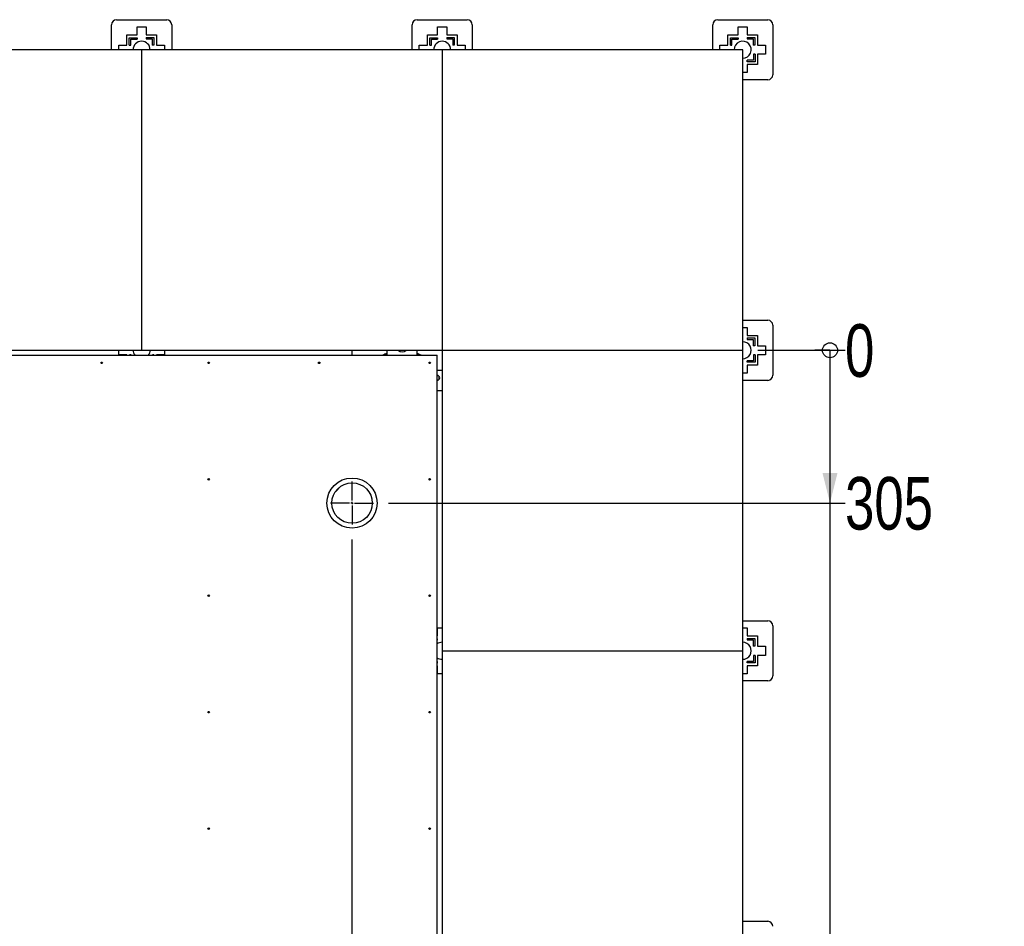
# Model space of a CAD drawing. Header units: millimetres. Extents: x 5 to 589, y 5 to 415.
# Tile 20 of 66: x 336 to 402, y 171 to 231. Entities that reach past the tile are written whole.
import ezdxf

# ---------------------------------------------------------------- set-up
doc = ezdxf.new("R2010")
doc.units = ezdxf.units.MM
doc.linetypes.add('CENTERX2', pattern=[20.32, 12.7, -2.54, 2.54, -2.54])
for name, color, linetype in [('COTES', 1, 'Continuous'), ('TRAIT-FINS', 9, 'Continuous'), ('TRAIT-MIXTES', 3, 'CENTERX2')]:
    doc.layers.add(name, color=color, linetype=linetype)
doc.layers.add('TRAIT-FORT', color=4, linetype='Continuous', lineweight=25)
doc.styles.add('SLDTEXTSTYLE0', font='TXT', dxfattribs={"width": 0.75})
doc.dimstyles.new('SLDDIMSTYLE2', dxfattribs={"dimtxt": 3.5, "dimasz": 0.333333, "dimexe": 0, "dimexo": 0.0625, "dimgap": 0.875, "dimtad": 0, "dimtih": 1, "dimtoh": 1, "dimdec": 0, "dimlfac": 30, "dimrnd": 1e-09, "dimdsep": 46, "dimtxsty": 'SLDTEXTSTYLE0', "dimblk1": 'ORIGIN', "dimblk2": 'ORIGIN', "dimsah": 1, "dimcen": 0.09, "dimadec": 0, "dimazin": 2, "dimtfac": 1, "dimtdec": 0, "dimtofl": 0, "dimtmove": 0, "dimatfit": 3, "dimldrblk": 'ORIGIN', "dimfxl": 1, "dimfrac": 2, "dimtolj": 1, "dimtzin": 12, "dimarcsym": 0})
doc.dimstyles.new('SLDDIMSTYLE3', dxfattribs={"dimtxt": 3.5, "dimasz": 2, "dimexe": 0, "dimexo": 0.0625, "dimgap": 0.875, "dimtad": 0, "dimtih": 1, "dimtoh": 1, "dimdec": 0, "dimlfac": 30, "dimrnd": 1e-09, "dimzin": 12, "dimdsep": 46, "dimtxsty": 'SLDTEXTSTYLE0', "dimsah": 1, "dimcen": 0.09, "dimadec": 0, "dimazin": 3, "dimtfac": 1, "dimtdec": 0, "dimtofl": 0, "dimtmove": 0, "dimatfit": 3, "dimfxl": 1, "dimfrac": 2, "dimtolj": 1, "dimtzin": 12, "dimarcsym": 0})

# ---------------------------------------------------------------- blocks, each defined once
blk = doc.blocks.new('_Origin')
at = {"color": 0, "linetype": 'ByBlock', "lineweight": -2}
blk.add_line((0, 0), (-1, 0), dxfattribs=at)
blk.add_circle((0, 0), 0.5, dxfattribs=at)
blk = doc.blocks.new('_D_8')
at = {"layer": 'COTES', "color": 1, "transparency": 16777216}
blk.add_line((385.095, 209.244), (390.902, 209.244), dxfattribs=at)
blk.add_blockref('_Origin', (389.902, 209.244), dxfattribs=at)
at = {"layer": 'COTES', "color": 1, "transparency": 16777216, "insert": (390.902, 210.978), "char_height": 3.5, "attachment_point": 1, "style": 'SLDTEXTSTYLE0'}
blk.add_mtext('0', dxfattribs=at)
blk = doc.blocks.new('_D_9')
at = {"layer": 'COTES', "color": 1, "transparency": 16777216}
for p, q in [((389.902, 209.244), (389.902, 199.077)), ((360.527, 199.077), (390.902, 199.077))]:
    blk.add_line(p, q, dxfattribs=at)
blk.add_solid([(389.902, 199.077), (390.402, 201.077), (389.402, 201.077)], dxfattribs=at)
at = {"layer": 'COTES', "color": 1, "transparency": 16777216, "insert": (390.902, 200.811), "char_height": 3.5, "attachment_point": 1, "style": 'SLDTEXTSTYLE0'}
blk.add_mtext('305', dxfattribs=at)
blk = doc.blocks.new('_D_10')
at = {"layer": 'COTES', "color": 1, "transparency": 16777216}
for p, q in [((389.902, 199.077), (389.902, 166.87)), ((385.902, 166.87), (380.902, 165.301)), ((385.902, 166.87), (390.902, 166.87)), ((380.902, 165.301), (361.559, 165.301))]:
    blk.add_line(p, q, dxfattribs=at)
blk.add_solid([(389.902, 166.87), (390.402, 168.87), (389.402, 168.87)], dxfattribs=at)
at = {"layer": 'COTES', "color": 1, "transparency": 16777216, "insert": (390.902, 168.604), "char_height": 3.5, "attachment_point": 1, "style": 'SLDTEXTSTYLE0'}
blk.add_mtext('1318', dxfattribs=at)
blk = doc.blocks.new('_D_11')
at = {"layer": 'COTES', "color": 1, "transparency": 16777216}
for p, q in [((389.902, 166.87), (389.902, 161.259)), ((380.902, 162.828), (361.559, 162.828)), ((385.902, 161.259), (380.902, 162.828)), ((385.902, 161.259), (390.902, 161.259))]:
    blk.add_line(p, q, dxfattribs=at)
blk.add_solid([(389.902, 161.259), (390.402, 163.259), (389.402, 163.259)], dxfattribs=at)
at = {"layer": 'COTES', "color": 1, "transparency": 16777216, "insert": (390.902, 162.992), "char_height": 3.5, "attachment_point": 1, "style": 'SLDTEXTSTYLE0'}
blk.add_mtext('1392', dxfattribs=at)
blk = doc.blocks.new('_D_12')
at = {"layer": 'COTES', "color": 1, "transparency": 16777216}
for p, q in [((389.902, 161.259), (389.902, 134.187)), ((385.902, 134.187), (380.902, 132.641)), ((385.902, 134.187), (390.902, 134.187)), ((380.902, 132.641), (361.559, 132.641))]:
    blk.add_line(p, q, dxfattribs=at)
blk.add_solid([(389.902, 134.187), (390.402, 136.187), (389.402, 136.187)], dxfattribs=at)
at = {"layer": 'COTES', "color": 1, "transparency": 16777216, "insert": (390.902, 135.921), "char_height": 3.5, "attachment_point": 1, "style": 'SLDTEXTSTYLE0'}
blk.add_mtext('2298', dxfattribs=at)
blk = doc.blocks.new('_D_13')
at = {"layer": 'COTES', "color": 1, "transparency": 16777216}
for p, q in [((389.902, 134.187), (389.902, 128.575)), ((380.902, 130.121), (361.559, 130.121)), ((385.902, 128.575), (380.902, 130.121)), ((385.902, 128.575), (390.902, 128.575))]:
    blk.add_line(p, q, dxfattribs=at)
blk.add_solid([(389.902, 128.575), (390.402, 130.575), (389.402, 130.575)], dxfattribs=at)
at = {"layer": 'COTES', "color": 1, "transparency": 16777216, "insert": (390.902, 130.309), "char_height": 3.5, "attachment_point": 1, "style": 'SLDTEXTSTYLE0'}
blk.add_mtext('2374', dxfattribs=at)
blk = doc.blocks.new('_D_14')
at = {"layer": 'COTES', "color": 1, "transparency": 16777216}
for p, q in [((389.902, 128.575), (389.902, 109.244)), ((385.095, 109.244), (390.902, 109.244))]:
    blk.add_line(p, q, dxfattribs=at)
blk.add_solid([(389.902, 109.244), (390.402, 111.244), (389.402, 111.244)], dxfattribs=at)
at = {"layer": 'COTES', "color": 1, "transparency": 16777216, "insert": (390.902, 110.978), "char_height": 3.5, "attachment_point": 1, "style": 'SLDTEXTSTYLE0'}
blk.add_mtext('3000', dxfattribs=at)
blk = doc.blocks.new('_D_29')
at = {"layer": 'COTES', "color": 1, "transparency": 16777216}
for p, q in [((358.099, 83.688), (358.099, 196.65)), ((356.12, 78.688), (358.099, 83.688)), ((356.12, 78.688), (356.12, 73.688)), ((350.509, 74.688), (356.12, 74.688))]:
    blk.add_line(p, q, dxfattribs=at)
blk.add_solid([(356.12, 74.688), (354.12, 75.188), (354.12, 74.188)], dxfattribs=at)
at = {"layer": 'COTES', "color": 1, "transparency": 16777216, "insert": (354.387, 63.344), "char_height": 3.5, "attachment_point": 1, "rotation": 90, "style": 'SLDTEXTSTYLE0'}
blk.add_mtext('4020', dxfattribs=at)
blk = doc.blocks.new('SW_CENTERMARKSYMBOL_3')
at = {"layer": 'TRAIT-MIXTES', "color": 0}
for p, q in [((0, 0.167), (0, 1.428)), ((-0.167, 0), (-1.428, 0)), ((0, 0), (-0.083, 0)), ((0, 0), (0, 0.083)), ((0, 0), (0, -0.083)), ((0, 0), (0.083, 0)), ((0.167, 0), (1.428, 0)), ((0, -0.167), (0, -1.428))]:
    blk.add_line(p, q, dxfattribs=at)

msp = doc.modelspace()

# ---------------------------------------------------------------- hatches: boundary and pattern name
at = {"layer": 'TRAIT-FINS'}
h = msp.add_hatch(dxfattribs=at)
h.set_pattern_fill('ANSI31', color=9, style=0)
edge = h.paths.add_edge_path(flags=0)
edge.add_arc((358.09917, 199.07734), 1.34445, 0, 360)

# ---------------------------------------------------------------- linework, layer by layer
at = {"layer": 'TRAIT-FORT', "color": 4, "linetype": 'Continuous', "lineweight": 25}
for p, q in [((342.09514, 229.24411), (342.09514, 230.91078)), ((342.42848, 231.24411), (345.76181, 231.24411)), ((343.79014, 230.23245), (343.79014, 230.76578)), ((343.79014, 230.76578), (344.40014, 230.76578)), ((344.40014, 230.76578), (344.40014, 230.23245)), ((346.09514, 230.91078), (346.09514, 229.24411)), ((362.09514, 229.24411), (362.09514, 230.91078)), ((362.42848, 231.24411), (365.76181, 231.24411)), ((363.79014, 230.23245), (363.79014, 230.76578)), ((363.79014, 230.76578), (364.40014, 230.76578)), ((364.40014, 230.76578), (364.40014, 230.23245)), ((366.09514, 230.91078), (366.09514, 229.24411)), ((382.09514, 229.24411), (382.09514, 230.91078)), ((382.42848, 231.24411), (385.76181, 231.24411)), ((383.79014, 230.23245), (383.79014, 230.76578)), ((383.79014, 230.76578), (384.40014, 230.76578)), ((384.40014, 230.76578), (384.40014, 230.23245)), ((386.09514, 230.91078), (386.09514, 227.57745)), ((343.10681, 229.54911), (343.10681, 230.23245)), ((343.10681, 230.23245), (343.79014, 230.23245)), ((343.27348, 229.54911), (343.27348, 230.04498)), ((343.27348, 230.04498), (343.79014, 230.04498)), ((343.79014, 230.04498), (343.79014, 229.94498)), ((344.40014, 230.23245), (345.08348, 230.23245)), ((344.40014, 230.06578), (344.89601, 230.06578)), ((344.40014, 230.06578), (344.40014, 229.96578)), ((344.89601, 230.06578), (344.89601, 229.54911)), ((345.08348, 230.23245), (345.08348, 229.54911)), ((363.10681, 229.54911), (363.10681, 230.23245)), ((363.10681, 230.23245), (363.79014, 230.23245)), ((363.27348, 229.54911), (363.27348, 230.04498)), ((363.27348, 230.04498), (363.79014, 230.04498)), ((363.79014, 230.04498), (363.79014, 229.94498)), ((364.40014, 230.23245), (365.08348, 230.23245)), ((364.40014, 230.06578), (364.40014, 229.96578)), ((364.40014, 230.06578), (364.89601, 230.06578)), ((364.89601, 230.06578), (364.89601, 229.54911)), ((365.08348, 230.23245), (365.08348, 229.54911)), ((383.10681, 229.54911), (383.10681, 230.23245)), ((383.10681, 230.23245), (383.79014, 230.23245)), ((383.27348, 229.54911), (383.27348, 230.04498)), ((383.27348, 230.04498), (383.79014, 230.04498)), ((383.79014, 230.04498), (383.79014, 229.94498)), ((384.40014, 230.23245), (385.08348, 230.23245)), ((384.40014, 230.06578), (384.40014, 229.96578)), ((384.40014, 230.06578), (384.89601, 230.06578)), ((384.89601, 230.06578), (384.89601, 229.54911)), ((385.08348, 230.23245), (385.08348, 229.54911)), ((342.57348, 229.24411), (342.57348, 229.54911)), ((342.57348, 229.54911), (343.10681, 229.54911)), ((343.27348, 229.54911), (343.37348, 229.54911)), ((343.37348, 229.94498), (343.79014, 229.94498)), ((343.37348, 229.54911), (343.37348, 229.94498)), ((344.40014, 229.96578), (344.79601, 229.96578)), ((344.79601, 229.96578), (344.79601, 229.54911)), ((344.89601, 229.54911), (344.79601, 229.54911)), ((345.08348, 229.54911), (345.61681, 229.54911)), ((345.61681, 229.54911), (345.61681, 229.24411)), ((362.57348, 229.24411), (362.57348, 229.54911)), ((362.57348, 229.54911), (363.10681, 229.54911)), ((363.27348, 229.54911), (363.37348, 229.54911)), ((363.37348, 229.94498), (363.79014, 229.94498)), ((363.37348, 229.54911), (363.37348, 229.94498)), ((364.40014, 229.96578), (364.79601, 229.96578)), ((364.79601, 229.96578), (364.79601, 229.54911)), ((364.89601, 229.54911), (364.79601, 229.54911)), ((365.08348, 229.54911), (365.61681, 229.54911)), ((365.61681, 229.54911), (365.61681, 229.24411)), ((382.57348, 229.24411), (382.57348, 229.54911)), ((382.57348, 229.54911), (383.10681, 229.54911)), ((383.27348, 229.54911), (383.37348, 229.54911)), ((383.37348, 229.94498), (383.79014, 229.94498)), ((383.37348, 229.54911), (383.37348, 229.94498)), ((384.40014, 229.96578), (384.79601, 229.96578)), ((384.79601, 229.96578), (384.79601, 229.54911)), ((384.89601, 229.54911), (384.79601, 229.54911)), ((385.08348, 229.54911), (385.61681, 229.54911)), ((385.61681, 229.54911), (385.61681, 228.93911)), ((344.09514, 229.24411), (324.09514, 229.24411)), ((344.09514, 229.24411), (344.09514, 209.24411)), ((364.09514, 229.24411), (344.09514, 229.24411)), ((364.09514, 229.24411), (364.09514, 209.24411)), ((384.09514, 229.24411), (364.09514, 229.24411)), ((384.09514, 209.24411), (384.09514, 229.24411)), ((384.91681, 228.93911), (384.81681, 228.93911)), ((384.81681, 228.93911), (384.81681, 228.54325)), ((384.91681, 228.93911), (384.91681, 228.44325)), ((385.61681, 228.93911), (385.08348, 228.93911)), ((385.08348, 228.93911), (385.08348, 228.25578)), ((384.40014, 228.44325), (384.40014, 228.54325)), ((384.81681, 228.54325), (384.40014, 228.54325)), ((384.91681, 228.44325), (384.40014, 228.44325)), ((385.08348, 228.25578), (384.40014, 228.25578)), ((384.40014, 228.25578), (384.40014, 227.72245)), ((384.40014, 227.72245), (384.09514, 227.72245)), ((385.76181, 227.24411), (384.09514, 227.24411)), ((384.09514, 211.24411), (385.76181, 211.24411)), ((384.09514, 210.76578), (384.40014, 210.76578)), ((384.40014, 210.76578), (384.40014, 210.23245)), ((386.09514, 210.91078), (386.09514, 207.57745)), ((384.40014, 210.23245), (385.08348, 210.23245)), ((384.40014, 210.06578), (384.40014, 209.96578)), ((384.40014, 210.06578), (384.89601, 210.06578)), ((384.40014, 209.96578), (384.79601, 209.96578)), ((384.79601, 209.96578), (384.79601, 209.54911)), ((384.89601, 210.06578), (384.89601, 209.54911)), ((385.08348, 210.23245), (385.08348, 209.54911)), ((324.09514, 209.24411), (344.09514, 209.24411)), ((342.57348, 208.93911), (342.57348, 209.24411)), ((344.09514, 209.24411), (364.09514, 209.24411)), ((345.61681, 209.24411), (345.61681, 208.93911)), ((358.0951, 208.91067), (358.0951, 209.24411)), ((360.42843, 208.91067), (360.42843, 209.24411)), ((361.32068, 209.24411), (361.34563, 209.22294)), ((361.34563, 209.22294), (361.40486, 209.24411)), ((362.42843, 208.91067), (362.42843, 209.24411)), ((364.09514, 209.24411), (384.09514, 209.24411)), ((364.09514, 209.24411), (364.09514, 189.24411)), ((384.09514, 189.24411), (384.09514, 209.24411)), ((384.89601, 209.54911), (384.79601, 209.54911)), ((385.08348, 209.54911), (385.61681, 209.54911)), ((385.61681, 209.54911), (385.61681, 208.93911)), ((319.0951, 208.91067), (363.76177, 208.91067)), ((343.10681, 208.93911), (342.57348, 208.93911)), ((343.10681, 208.91067), (343.10681, 208.93911)), ((343.29428, 208.93911), (343.29428, 208.91067)), ((343.39428, 208.93911), (343.29428, 208.93911)), ((343.39428, 208.91067), (343.39428, 208.93911)), ((344.81681, 208.93911), (344.81681, 208.91067)), ((344.91681, 208.93911), (344.81681, 208.93911)), ((344.91681, 208.91067), (344.91681, 208.93911)), ((345.61681, 208.93911), (345.08348, 208.93911)), ((345.08348, 208.93911), (345.08348, 208.91067)), ((363.76177, 161.244), (363.76177, 208.91067)), ((384.81681, 208.54325), (384.40014, 208.54325)), ((384.40014, 208.44325), (384.40014, 208.54325)), ((384.91681, 208.44325), (384.40014, 208.44325)), ((384.81681, 208.93911), (384.81681, 208.54325)), ((384.91681, 208.93911), (384.81681, 208.93911)), ((384.91681, 208.93911), (384.91681, 208.44325)), ((385.61681, 208.93911), (385.08348, 208.93911)), ((385.08348, 208.93911), (385.08348, 208.25578)), ((363.76177, 207.91067), (364.09514, 207.91067)), ((384.40014, 207.72245), (384.09514, 207.72245)), ((385.08348, 208.25578), (384.40014, 208.25578)), ((384.40014, 208.25578), (384.40014, 207.72245)), ((385.76181, 207.24411), (384.09514, 207.24411)), ((363.76177, 206.57734), (364.09514, 206.57734)), ((363.79014, 190.23245), (363.79014, 190.76578)), ((363.79014, 190.76578), (364.09514, 190.76578)), ((384.09514, 191.24411), (385.76181, 191.24411)), ((384.09514, 190.76578), (384.40014, 190.76578)), ((384.40014, 190.76578), (384.40014, 190.23245)), ((386.09514, 190.91078), (386.09514, 187.57745)), ((363.76177, 190.23245), (363.79014, 190.23245)), ((363.79014, 190.04498), (363.76177, 190.04498)), ((363.79014, 189.94498), (363.79014, 190.04498)), ((384.40014, 190.23245), (385.08348, 190.23245)), ((384.40014, 190.06578), (384.40014, 189.96578)), ((384.40014, 190.06578), (384.89601, 190.06578)), ((384.89601, 190.06578), (384.89601, 189.54911)), ((385.08348, 190.23245), (385.08348, 189.54911)), ((363.76177, 189.94498), (363.79014, 189.94498)), ((384.40014, 189.96578), (384.79601, 189.96578)), ((384.79601, 189.96578), (384.79601, 189.54911)), ((384.89601, 189.54911), (384.79601, 189.54911)), ((385.08348, 189.54911), (385.61681, 189.54911)), ((385.61681, 189.54911), (385.61681, 188.93911)), ((364.09514, 189.24411), (384.09514, 189.24411)), ((364.09514, 189.24411), (364.09514, 169.24411)), ((384.09514, 169.24411), (384.09514, 189.24411)), ((384.91681, 188.93911), (384.81681, 188.93911)), ((384.81681, 188.93911), (384.81681, 188.54325)), ((384.91681, 188.93911), (384.91681, 188.44325)), ((385.61681, 188.93911), (385.08348, 188.93911)), ((385.08348, 188.93911), (385.08348, 188.25578)), ((363.79014, 188.52245), (363.76177, 188.52245)), ((363.76177, 188.42245), (363.79014, 188.42245)), ((363.79014, 188.25578), (363.76177, 188.25578)), ((363.79014, 188.42245), (363.79014, 188.52245)), ((363.79014, 187.72245), (363.79014, 188.25578)), ((384.40014, 188.44325), (384.40014, 188.54325)), ((384.81681, 188.54325), (384.40014, 188.54325)), ((384.91681, 188.44325), (384.40014, 188.44325)), ((385.08348, 188.25578), (384.40014, 188.25578)), ((384.40014, 188.25578), (384.40014, 187.72245)), ((364.09514, 187.72245), (363.79014, 187.72245)), ((384.40014, 187.72245), (384.09514, 187.72245)), ((385.76181, 187.24411), (384.09514, 187.24411)), ((384.09514, 171.24411), (385.76181, 171.24411))]:
    msp.add_line(p, q, dxfattribs=at)
at = {"layer": 'TRAIT-FORT', "color": 4, "linetype": 'Continuous', "lineweight": 25, "flags": 128}
for points in [[(362.42843, 209.0494), (362.57292, 208.98592), (362.71943, 208.91067)], [(360.42843, 209.01341), (360.34178, 208.97601), (360.20778, 208.91067)], [(362.64909, 208.91067), (362.55861, 208.95581), (362.42843, 209.01341)]]:
    msp.add_lwpolyline(points, dxfattribs=at)
at = {"layer": 'TRAIT-FORT', "color": 4, "linetype": 'Continuous', "lineweight": 25}
for centre, radius in [((341.42843, 208.41067), 0.05333), ((348.56177, 208.41067), 0.05333), ((355.91177, 208.41067), 0.05333), ((363.26177, 208.41067), 0.05333), ((348.56177, 200.66066), 0.05333), ((358.0951, 199.07734), 1.66667), ((363.26177, 200.66066), 0.05333), ((358.09917, 199.07734), 1.34445), ((348.56177, 192.91066), 0.05333), ((363.26177, 192.91066), 0.05333), ((348.56177, 185.16065), 0.05333), ((363.26177, 185.16065), 0.05333), ((348.56177, 177.41065), 0.05333), ((363.26177, 177.41065), 0.05333)]:
    msp.add_circle(centre, radius, dxfattribs=at)
for centre, radius, start, end in [((342.42848, 230.91078), 0.33333, 90, 180), ((345.76181, 230.91078), 0.33333, 360, 90), ((362.42848, 230.91078), 0.33333, 90, 180), ((365.76181, 230.91078), 0.33333, 360, 90), ((382.42848, 230.91078), 0.33333, 90, 180), ((385.76181, 230.91078), 0.33333, 360, 90), ((344.09514, 229.24411), 0.56667, 0.0000065, 180), ((364.09514, 229.24411), 0.56667, 0.0000063, 180), ((384.09514, 229.24411), 0.56667, 269.9999914, 180), ((385.76181, 227.57745), 0.33333, 270, 360), ((385.76181, 210.91078), 0.33333, 360, 90), ((384.09514, 209.24411), 0.56667, 269.999991, 90.000009), ((344.09514, 209.24411), 0.56667, 180, 216.0458886), ((344.09514, 209.24411), 0.56667, 323.9541114, 0.0000065), ((361.42843, 206.57734), 2.66667, 112.0243128, 118.9550244), ((361.42843, 209.67734), 0.53333, 234.3202587, 305.6797413), ((363.76177, 207.41067), 0.16667, 270, 90), ((363.76177, 207.41067), 0.14333, 270, 90), ((385.76181, 207.57745), 0.33333, 270, 360), ((385.76181, 190.91078), 0.33333, 360, 90), ((364.09514, 189.24411), 0.56667, 90.000009, 126.0374546), ((384.09514, 189.24411), 0.56667, 269.999991, 90.000009), ((364.09514, 189.24411), 0.56667, 233.9625454, 269.999991), ((385.76181, 187.57745), 0.33333, 270, 360), ((385.76181, 170.91078), 0.33333, 360, 90)]:
    msp.add_arc(centre, radius, start, end, dxfattribs=at)

# ---------------------------------------------------------------- block references
at = {"layer": 'TRAIT-MIXTES', "color": 3}
msp.add_blockref('SW_CENTERMARKSYMBOL_3', (358.09917, 199.07734), dxfattribs=at)

# ---------------------------------------------------------------- dimensions: what is measured, and where the dimension line sits
at = {"layer": 'COTES', "color": 1}
for feature_location, offset, dtype, origin, dimstyle, picture, middle in [((384.095143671, 209.2441149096), (6.8067264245, 0), 0, (384.095143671, 209.2441149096), 'SLDDIMSTYLE2', '_D_8', (392.1949256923, 209.2441149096)), ((359.52695, 199.07734), (31.37492, 0), 0, (384.09514, 209.24411), 'SLDDIMSTYLE3', '_D_9', (394.78104, 199.07734)), ((360.5589, 165.30051), (30.34297, 1.56988), 0, (384.09514, 209.24411), 'SLDDIMSTYLE3', '_D_10', (396.07409, 166.87039)), ((360.5589, 162.82846), (30.34297, -1.56988), 0, (384.09514, 209.24411), 'SLDDIMSTYLE3', '_D_11', (396.07409, 161.25858)), ((360.5589, 132.64087), (30.34297, 1.54611), 0, (384.09514, 209.24411), 'SLDDIMSTYLE3', '_D_12', (396.07409, 134.18698)), ((360.5589, 130.12128), (30.34297, -1.54611), 0, (384.09514, 209.24411), 'SLDDIMSTYLE3', '_D_13', (396.07409, 128.57517)), ((384.09514, 109.24411), (6.80673, 0), 0, (384.09514, 209.24411), 'SLDDIMSTYLE3', '_D_14', (396.07409, 109.24411)), ((358.09917, 197.64955), (-1.97868, -123.96123), 1, (224.09514, 89.24411), 'SLDDIMSTYLE3', '_D_29', (356.12049, 68.5161))]:
    dim = msp.add_ordinate_dim(feature_location=feature_location, offset=offset, dtype=dtype, origin=origin, dimstyle=dimstyle, dxfattribs=at)
    dim.commit()
    dim.dimension.update_dxf_attribs({"geometry": picture, "text_midpoint": middle})

doc.saveas('drawing.dxf')
